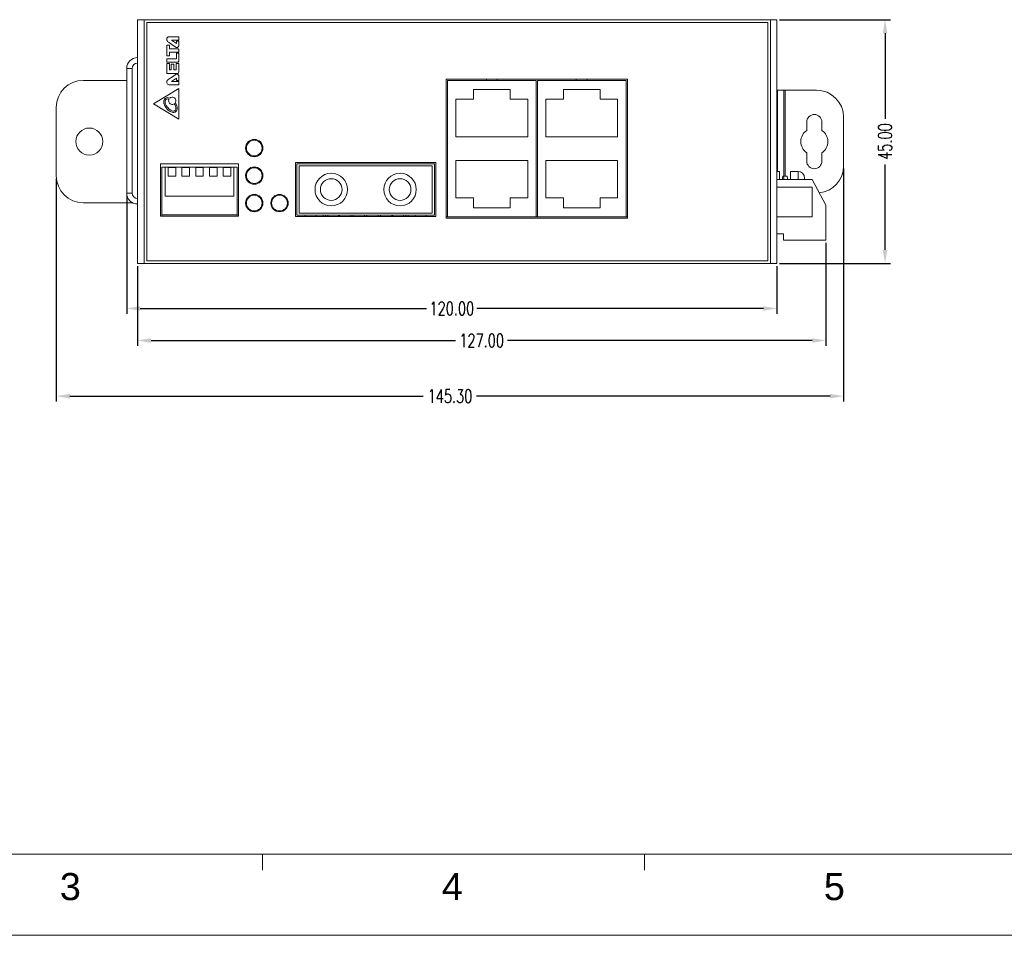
# Model space of a CAD drawing. Extents: x 1967 to 2561, y -57 to 363.
# Tile 2 of 14: x 2148 to 2330, y -57 to 112. Entities that reach past the tile are written whole.
import ezdxf
from ezdxf.enums import TextEntityAlignment as Align

# ---------------------------------------------------------------- set-up
doc = ezdxf.new("R2010")
doc.units = 0
doc.header["$LTSCALE"] = 15.367
doc.header["$MEASUREMENT"] = 0
doc.layers.get('0').update_dxf_attribs({"linetype": 'CONTINUOUS', "lineweight": 5})
doc.layers.get('Defpoints').update_dxf_attribs({"linetype": 'CONTINUOUS', "lineweight": 5})
for name, color, linetype, lineweight in [('02___PRT_ALL_AXES', 7, 'CONTINUOUS', 5), ('DIM', 4, 'CONTINUOUS', 5), ('PANEL-8P_DXF_CONTINUOUS_46', 7, 'CONTINUOUS', 5), ('SNAP_2_DXF_CONTINUOUS_LINE', 7, 'CONTINUOUS', 5)]:
    doc.layers.add(name, color=color, linetype=linetype, lineweight=lineweight)
doc.styles.get("Standard").update_dxf_attribs({"font": 'txt.shx', "width": 0.7})
doc.styles.add('TEXTSTYLE_1', font='arial.ttf')
doc.dimstyles.get("Standard").update_dxf_attribs({"dimtxt": 3.157282, "dimasz": 1.5, "dimexe": 5.0292, "dimexo": 1.74625, "dimgap": 0.09, "dimtad": 0, "dimtih": 1, "dimtoh": 1, "dimdec": 4, "dimzin": 0, "dimdsep": 46, "dimtxsty": 'Standard', "dimcen": 2.5146, "dimadec": 0, "dimazin": 0, "dimtfac": 1, "dimtdec": 4, "dimtofl": 0, "dimtmove": 0, "dimatfit": 3, "dimfxl": 0, "dimtolj": 1, "dimtzin": 0, "dimarcsym": 0})

# ---------------------------------------------------------------- blocks, each defined once
blk = doc.blocks.new('*D1')
at = {"layer": 'Defpoints', "color": 0}
for p in [(2287.98, 112.22), (2307.93, 112.22), (2287.98, 67.22)]:
    blk.add_point(p, dxfattribs=at)
at = {"layer": 'DIM', "color": 0, "linetype": 'ByBlock', "lineweight": -2}
for p, q in [((2288.48, 112.22), (2308.93, 112.22)), ((2307.93, 109.72), (2307.93, 93.92)), ((2307.93, 69.72), (2307.93, 85.51)), ((2288.48, 67.22), (2308.93, 67.22))]:
    blk.add_line(p, q, dxfattribs=at)
at = {"layer": 'DIM', "color": 0}
for points in [[(2307.51, 109.72), (2308.35, 109.72), (2307.93, 112.22)], [(2307.51, 69.72), (2308.35, 69.72), (2307.93, 67.22)]]:
    blk.add_solid(points, dxfattribs=at)
at = {"layer": 'DIM', "color": 0, "insert": (2307.93, 89.72), "char_height": 2.5, "attachment_point": 5, "rotation": 90}
blk.add_mtext('\\A1;45.00', dxfattribs=at)
blk = doc.blocks.new('*D4')
at = {"layer": 'Defpoints', "color": 0}
for p in [(2296.98, 71.52), (2169.98, 67.22), (2296.98, 53)]:
    blk.add_point(p, dxfattribs=at)
at = {"layer": 'DIM', "color": 0, "linetype": 'ByBlock', "lineweight": -2}
for p, q in [((2296.98, 71.02), (2296.98, 52)), ((2169.98, 66.72), (2169.98, 52)), ((2172.48, 53), (2228.68, 53)), ((2294.48, 53), (2238.27, 53))]:
    blk.add_line(p, q, dxfattribs=at)
at = {"layer": 'DIM', "color": 0}
for points in [[(2172.48, 53.42), (2172.48, 52.58), (2169.98, 53)], [(2294.48, 53.42), (2294.48, 52.58), (2296.98, 53)]]:
    blk.add_solid(points, dxfattribs=at)
at = {"layer": 'DIM', "color": 0, "insert": (2233.48, 53), "char_height": 2.5, "attachment_point": 5}
blk.add_mtext('\\A1;127.00', dxfattribs=at)
blk = doc.blocks.new('*D5')
at = {"layer": 'Defpoints', "color": 0}
for p in [(2167.98, 80.22), (2287.98, 67.22), (2287.98, 58.91)]:
    blk.add_point(p, dxfattribs=at)
at = {"layer": 'DIM', "color": 0, "linetype": 'ByBlock', "lineweight": -2}
for p, q in [((2167.98, 79.72), (2167.98, 57.91)), ((2287.98, 66.72), (2287.98, 57.91)), ((2170.48, 58.91), (2223.33, 58.91)), ((2285.48, 58.91), (2232.62, 58.91))]:
    blk.add_line(p, q, dxfattribs=at)
at = {"layer": 'DIM', "color": 0}
for points in [[(2170.48, 59.33), (2170.48, 58.49), (2167.98, 58.91)], [(2285.48, 59.33), (2285.48, 58.49), (2287.98, 58.91)]]:
    blk.add_solid(points, dxfattribs=at)
at = {"layer": 'DIM', "color": 0, "insert": (2227.98, 58.91), "char_height": 2.5, "attachment_point": 5}
blk.add_mtext('\\A1;120.00', dxfattribs=at)
blk = doc.blocks.new('*D6')
at = {"layer": 'Defpoints', "color": 0}
for p in [(2300.28, 85.22), (2154.98, 83.42), (2300.28, 42.73)]:
    blk.add_point(p, dxfattribs=at)
at = {"layer": 'DIM', "color": 0, "linetype": 'ByBlock', "lineweight": -2}
for p, q in [((2300.28, 84.72), (2300.28, 41.73)), ((2154.98, 82.92), (2154.98, 41.73)), ((2157.48, 42.73), (2222.69, 42.73)), ((2297.78, 42.73), (2232.56, 42.73))]:
    blk.add_line(p, q, dxfattribs=at)
at = {"layer": 'DIM', "color": 0}
for points in [[(2157.48, 43.15), (2157.48, 42.31), (2154.98, 42.73)], [(2297.78, 43.15), (2297.78, 42.31), (2300.28, 42.73)]]:
    blk.add_solid(points, dxfattribs=at)
at = {"layer": 'DIM', "color": 0, "insert": (2227.63, 42.73), "char_height": 2.5, "attachment_point": 5}
blk.add_mtext('\\A1;145.30', dxfattribs=at)

msp = doc.modelspace()

# ---------------------------------------------------------------- linework, layer by layer
at = {"linetype": 'Continuous', "lineweight": 5}
for p, q in [((1981.511, -41.787), (2545.511, -41.787)), ((2193.011, -41.787), (2193.011, -44.787)), ((2263.511, -41.787), (2263.511, -44.787)), ((1966.511, -56.787), (2560.511, -56.787))]:
    msp.add_line(p, q, dxfattribs=at)
at = {"layer": '02___PRT_ALL_AXES', "color": 7, "linetype": 'Continuous'}
msp.add_circle((2161.075, 89.717), 2.5, dxfattribs=at)
at = {"layer": 'PANEL-8P_DXF_CONTINUOUS_46', "color": 7, "linetype": 'Continuous'}
for p, q in [((2169.975, 112.217), (2287.975, 112.217)), ((2169.975, 112.217), (2169.975, 67.217)), ((2171.175, 112.217), (2171.175, 67.217)), ((2286.275, 111.717), (2171.675, 111.717)), ((2171.675, 111.717), (2171.675, 67.717)), ((2286.275, 67.717), (2286.275, 111.717)), ((2286.775, 112.217), (2286.775, 67.217)), ((2287.975, 112.217), (2287.975, 67.217)), ((2177.564, 109.074), (2175.857, 109.074)), ((2177.59, 108.467), (2177.59, 109.047)), ((2175.402, 107.468), (2175.4, 105.595)), ((2175.83, 107.494), (2175.428, 107.494)), ((2175.857, 106.844), (2175.857, 107.468)), ((2177.136, 107.817), (2176.239, 108.44)), ((2176.239, 108.44), (2177.564, 108.44)), ((2176.911, 107.218), (2177.007, 107.15)), ((2177.136, 108.222), (2177.136, 107.817)), ((2177.564, 108.248), (2177.162, 108.248)), ((2177.59, 107.453), (2177.59, 108.222)), ((2175.426, 105.568), (2175.832, 105.568)), ((2177.465, 106.844), (2175.857, 106.844)), ((2175.859, 106.226), (2177.559, 106.226)), ((2175.859, 105.595), (2175.859, 106.226)), ((2177.136, 106.008), (2177.136, 104.973)), ((2177.473, 106.034), (2177.162, 106.034)), ((2177.585, 106.253), (2177.585, 106.731)), ((2177.59, 104.614), (2177.59, 105.932)), ((2175.4, 104.126), (2175.4, 102.326)), ((2175.401, 104.947), (2175.401, 104.377)), ((2175.837, 104.152), (2175.426, 104.152)), ((2177.136, 104.973), (2175.428, 104.973)), ((2175.428, 104.351), (2177.326, 104.351)), ((2175.863, 102.945), (2175.863, 104.126)), ((2176.197, 103.962), (2176.197, 102.945)), ((2176.626, 103.989), (2176.223, 103.989)), ((2176.653, 102.941), (2176.653, 103.962)), ((2177.131, 104.126), (2177.131, 102.941)), ((2177.49, 104.152), (2177.157, 104.152)), ((2177.59, 102.574), (2177.59, 104.033)), ((2168.975, 103.217), (2167.975, 103.217)), ((2167.975, 80.217), (2167.975, 103.217)), ((2168.975, 80.217), (2168.975, 103.217)), ((2175.426, 102.299), (2177.334, 102.299)), ((2176.197, 102.945), (2175.863, 102.945)), ((2176.58, 101.814), (2176.095, 101.471)), ((2177.006, 102.116), (2176.58, 101.814)), ((2177.131, 102.941), (2176.653, 102.941)), ((2177.589, 101.043), (2177.589, 101.813)), ((2175.856, 100.191), (2177.562, 100.191)), ((2176.238, 100.825), (2177.135, 101.449)), ((2177.562, 100.825), (2176.238, 100.825)), ((2177.135, 101.449), (2177.135, 101.043)), ((2177.161, 101.017), (2177.562, 101.017)), ((2177.589, 100.218), (2177.589, 100.799)), ((2226.925, 101.267), (2226.925, 75.567)), ((2260.375, 101.267), (2226.925, 101.267)), ((2227.175, 101.017), (2227.175, 75.817)), ((2243.525, 101.017), (2227.175, 101.017)), ((2234.35, 101.017), (2234.35, 101.267)), ((2236.35, 101.017), (2236.35, 101.267)), ((2243.525, 75.817), (2243.525, 101.017)), ((2243.775, 101.017), (2243.775, 75.817)), ((2260.125, 101.017), (2243.775, 101.017)), ((2250.95, 101.017), (2250.95, 101.267)), ((2252.95, 101.017), (2252.95, 101.267)), ((2260.125, 75.817), (2260.125, 101.017)), ((2260.375, 75.567), (2260.375, 101.267)), ((2177.59, 99.535), (2172.899, 96.695)), ((2177.59, 93.841), (2177.59, 99.535)), ((2231.965, 99.317), (2231.965, 97.517)), ((2238.735, 99.317), (2231.965, 99.317)), ((2238.735, 97.517), (2238.735, 99.317)), ((2248.565, 99.317), (2248.565, 97.517)), ((2255.335, 99.317), (2248.565, 99.317)), ((2255.335, 97.517), (2255.335, 99.317)), ((2295.275, 99.217), (2287.975, 99.217)), ((2288.075, 84.217), (2288.075, 99.217)), ((2289.275, 99.217), (2289.275, 83.317)), ((2289.475, 99.217), (2289.475, 83.317)), ((2172.899, 96.695), (2177.59, 93.841)), ((2175.057, 97.097), (2175.057, 97.092)), ((2176.938, 96.88), (2176.944, 96.872)), ((2228.725, 97.517), (2228.725, 90.617)), ((2231.965, 97.517), (2228.725, 97.517)), ((2241.975, 97.517), (2238.735, 97.517)), ((2241.975, 90.617), (2241.975, 97.517)), ((2245.325, 97.517), (2245.325, 90.617)), ((2248.565, 97.517), (2245.325, 97.517)), ((2258.575, 97.517), (2255.335, 97.517)), ((2258.575, 90.617), (2258.575, 97.517)), ((2293.475, 93.317), (2293.475, 91.788)), ((2296.275, 91.788), (2296.275, 93.317)), ((2300.275, 85.217), (2300.275, 94.217)), ((2228.725, 90.617), (2241.975, 90.617)), ((2245.325, 90.617), (2258.575, 90.617)), ((2293.475, 87.645), (2293.475, 86.117)), ((2296.275, 86.117), (2296.275, 87.645)), ((2188.605, 85.617), (2174.225, 85.617)), ((2174.225, 85.617), (2174.225, 75.967)), ((2188.605, 75.967), (2188.605, 85.617)), ((2225.025, 85.867), (2199.125, 85.867)), ((2199.125, 85.867), (2199.125, 75.867)), ((2199.375, 85.617), (2224.775, 85.617)), ((2199.375, 76.117), (2199.375, 85.617)), ((2224.775, 76.117), (2224.775, 85.617)), ((2225.025, 75.867), (2225.025, 85.867)), ((2241.975, 86.217), (2228.725, 86.217)), ((2228.725, 86.217), (2228.725, 79.317)), ((2241.975, 79.317), (2241.975, 86.217)), ((2245.325, 86.217), (2245.325, 79.317)), ((2258.575, 86.217), (2245.325, 86.217)), ((2258.575, 79.317), (2258.575, 86.217)), ((2174.475, 85.017), (2188.355, 85.017)), ((2174.475, 75.967), (2174.475, 85.017)), ((2175.065, 85.017), (2175.065, 79.617)), ((2177.035, 84.917), (2175.635, 84.917)), ((2175.635, 84.917), (2175.635, 83.317)), ((2177.035, 83.317), (2177.035, 84.917)), ((2179.575, 84.917), (2178.175, 84.917)), ((2178.175, 84.917), (2178.175, 83.317)), ((2179.575, 83.317), (2179.575, 84.917)), ((2182.115, 84.917), (2180.715, 84.917)), ((2180.715, 84.917), (2180.715, 83.317)), ((2182.115, 83.317), (2182.115, 84.917)), ((2184.655, 84.917), (2183.255, 84.917)), ((2183.255, 84.917), (2183.255, 83.317)), ((2184.655, 83.317), (2184.655, 84.917)), ((2185.795, 84.917), (2187.195, 84.917)), ((2185.795, 83.317), (2185.795, 84.917)), ((2187.195, 84.917), (2187.195, 83.317)), ((2187.765, 85.017), (2187.765, 79.617)), ((2188.355, 75.967), (2188.355, 85.017)), ((2224.375, 85.217), (2199.775, 85.217)), ((2199.775, 85.217), (2199.775, 76.517)), ((2224.375, 76.517), (2224.375, 85.217)), ((2288.475, 84.217), (2287.975, 84.217)), ((2288.475, 82.717), (2288.475, 84.217)), ((2290.475, 82.717), (2290.475, 84.217)), ((2291.875, 84.217), (2290.475, 84.217)), ((2291.875, 84.217), (2291.875, 82.717)), ((2175.635, 83.317), (2177.035, 83.317)), ((2178.175, 83.317), (2179.575, 83.317)), ((2180.715, 83.317), (2182.115, 83.317)), ((2183.255, 83.317), (2184.655, 83.317)), ((2187.195, 83.317), (2185.795, 83.317)), ((2287.975, 82.717), (2294.475, 82.717)), ((2289.825, 83.317), (2289.125, 83.317)), ((2293.075, 83.017), (2293.075, 82.717)), ((2296.975, 77.967), (2294.475, 82.717)), ((2168.975, 80.217), (2167.975, 80.217)), ((2294.475, 81.317), (2287.975, 81.317)), ((2294.475, 75.817), (2294.475, 81.317)), ((2175.065, 79.617), (2187.765, 79.617)), ((2228.725, 79.317), (2231.965, 79.317)), ((2231.965, 79.317), (2231.965, 77.517)), ((2238.735, 79.317), (2241.975, 79.317)), ((2238.735, 77.517), (2238.735, 79.317)), ((2245.325, 79.317), (2248.565, 79.317)), ((2248.565, 79.317), (2248.565, 77.517)), ((2255.335, 77.517), (2255.335, 79.317)), ((2255.335, 79.317), (2258.575, 79.317)), ((2199.775, 76.517), (2224.375, 76.517)), ((2231.965, 77.517), (2238.735, 77.517)), ((2248.565, 77.517), (2255.335, 77.517)), ((2296.975, 71.517), (2296.975, 77.967)), ((2174.225, 75.967), (2188.605, 75.967)), ((2174.475, 76.217), (2188.355, 76.217)), ((2199.125, 75.867), (2225.025, 75.867)), ((2199.375, 76.117), (2224.775, 76.117)), ((2200.915, 75.867), (2200.915, 76.117)), ((2202.915, 75.867), (2202.915, 76.117)), ((2204.23, 75.867), (2204.23, 76.117)), ((2204.68, 75.867), (2204.68, 76.117)), ((2205.075, 76.117), (2205.075, 75.867)), ((2207.075, 76.117), (2207.075, 75.867)), ((2207.22, 75.867), (2207.22, 76.117)), ((2209.31, 75.867), (2209.31, 76.117)), ((2209.76, 75.867), (2209.76, 76.117)), ((2211.85, 75.867), (2211.85, 76.117)), ((2212.3, 75.867), (2212.3, 76.117)), ((2214.39, 75.867), (2214.39, 76.117)), ((2214.84, 75.867), (2214.84, 76.117)), ((2216.93, 75.867), (2216.93, 76.117)), ((2217.075, 76.117), (2217.075, 75.867)), ((2219.075, 76.117), (2219.075, 75.867)), ((2219.47, 75.867), (2219.47, 76.117)), ((2219.92, 75.867), (2219.92, 76.117)), ((2221.235, 75.867), (2221.235, 76.117)), ((2223.235, 75.867), (2223.235, 76.117)), ((2226.925, 75.817), (2227.175, 75.817)), ((2226.925, 75.567), (2260.375, 75.567)), ((2227.175, 75.817), (2243.525, 75.817)), ((2243.525, 75.817), (2243.775, 75.817)), ((2243.775, 75.817), (2260.125, 75.817)), ((2260.125, 75.817), (2260.375, 75.817)), ((2287.975, 75.817), (2294.475, 75.817)), ((2287.975, 72.717), (2289.175, 72.717)), ((2289.175, 72.717), (2289.175, 71.517)), ((2289.175, 71.517), (2296.975, 71.517)), ((2171.675, 67.717), (2286.275, 67.717)), ((2169.975, 67.217), (2287.975, 67.217))]:
    msp.add_line(p, q, dxfattribs=at)
for points in [[(2175.857, 109.074), (2175.749, 109.062), (2175.641, 109.024), (2175.545, 108.965), (2175.468, 108.887), (2175.409, 108.792), (2175.371, 108.684), (2175.358, 108.576)], [(2177.59, 109.047), (2177.588, 109.058), (2177.583, 109.066), (2177.574, 109.072), (2177.564, 109.074)], [(2175.358, 108.576), (2175.372, 108.46), (2175.412, 108.351), (2175.475, 108.255)], [(2175.428, 107.494), (2175.42, 107.492), (2175.411, 107.486), (2175.404, 107.477), (2175.402, 107.468)], [(2175.475, 108.255), (2175.508, 108.219), (2175.546, 108.184), (2175.59, 108.151)], [(2175.59, 108.151), (2175.79, 108.011), (2176.296, 107.653)], [(2175.849, 107.487), (2175.844, 107.491), (2175.837, 107.493), (2175.83, 107.494)], [(2175.857, 107.468), (2175.856, 107.475), (2175.853, 107.481), (2175.849, 107.487)], [(2176.296, 107.653), (2176.571, 107.457), (2176.693, 107.371), (2176.911, 107.218)], [(2177.007, 107.15), (2177.085, 107.107), (2177.172, 107.085), (2177.262, 107.085), (2177.35, 107.106), (2177.429, 107.147), (2177.495, 107.205), (2177.546, 107.28), (2177.58, 107.367), (2177.59, 107.453)], [(2177.162, 108.248), (2177.152, 108.246), (2177.144, 108.241), (2177.138, 108.232), (2177.136, 108.222)], [(2177.564, 108.44), (2177.574, 108.442), (2177.583, 108.448), (2177.588, 108.457), (2177.59, 108.467)], [(2177.59, 108.222), (2177.588, 108.232), (2177.583, 108.241), (2177.574, 108.246), (2177.564, 108.248)], [(2175.4, 105.595), (2175.402, 105.585), (2175.407, 105.576), (2175.416, 105.57), (2175.426, 105.568)], [(2175.832, 105.568), (2175.843, 105.57), (2175.851, 105.576), (2175.857, 105.585), (2175.859, 105.595)], [(2177.162, 106.034), (2177.152, 106.032), (2177.143, 106.026), (2177.138, 106.018), (2177.136, 106.008)], [(2177.585, 106.731), (2177.579, 106.767), (2177.563, 106.798), (2177.538, 106.822), (2177.504, 106.838), (2177.465, 106.844)], [(2177.59, 105.932), (2177.584, 105.959), (2177.567, 105.985), (2177.541, 106.008), (2177.507, 106.026), (2177.473, 106.034)], [(2177.559, 106.226), (2177.569, 106.228), (2177.578, 106.234), (2177.583, 106.243), (2177.585, 106.253)], [(2175.426, 104.152), (2175.416, 104.15), (2175.408, 104.144), (2175.402, 104.136), (2175.4, 104.126)], [(2175.428, 104.973), (2175.418, 104.971), (2175.409, 104.966), (2175.403, 104.957), (2175.401, 104.947)], [(2175.401, 104.377), (2175.404, 104.369), (2175.41, 104.359), (2175.419, 104.353), (2175.428, 104.351)], [(2175.863, 104.126), (2175.861, 104.136), (2175.855, 104.145), (2175.847, 104.15), (2175.837, 104.152)], [(2176.223, 103.989), (2176.213, 103.987), (2176.205, 103.981), (2176.199, 103.973), (2176.197, 103.962)], [(2176.653, 103.962), (2176.651, 103.972), (2176.645, 103.981), (2176.636, 103.987), (2176.626, 103.989)], [(2177.157, 104.152), (2177.147, 104.15), (2177.139, 104.144), (2177.133, 104.136), (2177.131, 104.126)], [(2177.326, 104.351), (2177.4, 104.36), (2177.46, 104.385), (2177.511, 104.424), (2177.554, 104.48), (2177.581, 104.547), (2177.59, 104.614)], [(2177.506, 104.149), (2177.501, 104.15), (2177.496, 104.152), (2177.49, 104.152)], [(2177.59, 104.033), (2177.584, 104.067), (2177.565, 104.101), (2177.537, 104.13), (2177.506, 104.149)], [(2175.4, 102.326), (2175.402, 102.316), (2175.408, 102.307), (2175.416, 102.301), (2175.426, 102.299)], [(2177.589, 101.813), (2177.578, 101.898), (2177.545, 101.985), (2177.494, 102.06), (2177.428, 102.118), (2177.349, 102.159), (2177.261, 102.181), (2177.171, 102.18), (2177.084, 102.158), (2177.006, 102.116)], [(2177.334, 102.299), (2177.395, 102.308), (2177.453, 102.332), (2177.505, 102.374), (2177.551, 102.436), (2177.581, 102.506), (2177.59, 102.574)], [(2175.473, 101.01), (2175.406, 100.905), (2175.366, 100.786), (2175.358, 100.661), (2175.38, 100.538), (2175.433, 100.425), (2175.513, 100.327), (2175.615, 100.253), (2175.731, 100.207), (2175.856, 100.191)], [(2175.59, 101.116), (2175.549, 101.084), (2175.509, 101.049), (2175.473, 101.01)], [(2176.095, 101.471), (2175.839, 101.29), (2175.59, 101.116)], [(2177.135, 101.043), (2177.137, 101.033), (2177.142, 101.025), (2177.151, 101.019), (2177.161, 101.017)], [(2177.562, 101.017), (2177.573, 101.019), (2177.581, 101.025), (2177.587, 101.033), (2177.589, 101.043)], [(2177.589, 100.799), (2177.587, 100.809), (2177.581, 100.817), (2177.573, 100.823), (2177.562, 100.825)], [(2177.562, 100.191), (2177.573, 100.193), (2177.581, 100.199), (2177.587, 100.208), (2177.589, 100.218)], [(2174.809, 97.097), (2174.827, 97.285), (2174.879, 97.444), (2174.958, 97.575), (2175.061, 97.68), (2175.188, 97.76), (2175.339, 97.812), (2175.515, 97.831), (2175.716, 97.81), (2175.936, 97.74)], [(2176.651, 95.1), (2176.512, 95.106), (2176.359, 95.136), (2176.192, 95.194), (2176.013, 95.282), (2175.825, 95.403), (2175.655, 95.537), (2175.514, 95.666), (2175.397, 95.788), (2175.299, 95.903), (2175.216, 96.011), (2175.146, 96.113), (2175.086, 96.207), (2175.036, 96.296), (2174.993, 96.378), (2174.957, 96.455), (2174.927, 96.527), (2174.902, 96.594), (2174.881, 96.656), (2174.864, 96.713), (2174.85, 96.767), (2174.839, 96.816), (2174.831, 96.861), (2174.824, 96.904), (2174.818, 96.943), (2174.815, 96.979), (2174.812, 97.012), (2174.81, 97.043), (2174.809, 97.071), (2174.809, 97.097)], [(2175.187, 97.461), (2175.133, 97.393), (2175.092, 97.309), (2175.066, 97.21), (2175.057, 97.097)], [(2175.057, 97.092), (2175.08, 96.875), (2175.152, 96.633), (2175.276, 96.375), (2175.439, 96.127), (2175.608, 95.925), (2175.776, 95.76), (2175.939, 95.627), (2176.096, 95.522), (2176.245, 95.442), (2176.387, 95.386), (2176.519, 95.354), (2176.64, 95.348)], [(2175.779, 97.535), (2175.627, 97.574), (2175.489, 97.582), (2175.369, 97.564), (2175.267, 97.522), (2175.187, 97.461)], [(2176.763, 96.696), (2176.622, 96.619), (2176.468, 96.578), (2176.307, 96.575), (2176.151, 96.61), (2176.008, 96.682), (2175.885, 96.787), (2175.791, 96.918), (2175.731, 97.066), (2175.709, 97.225), (2175.725, 97.384), (2175.779, 97.535)], [(2175.936, 97.74), (2176.062, 97.828), (2176.204, 97.884), (2176.354, 97.907), (2176.507, 97.894), (2176.651, 97.848), (2176.782, 97.769), (2176.893, 97.662), (2176.975, 97.535), (2177.027, 97.391), (2177.044, 97.239)], [(2176.944, 96.872), (2177.112, 96.596), (2177.228, 96.332), (2177.293, 96.088), (2177.313, 95.87), (2177.294, 95.677), (2177.243, 95.514), (2177.163, 95.377), (2177.059, 95.265), (2176.933, 95.178), (2176.792, 95.122), (2176.651, 95.1)], [(2177.064, 95.832), (2177.049, 96.044), (2176.992, 96.251), (2176.898, 96.469), (2176.763, 96.696)], [(2177.044, 97.239), (2177.032, 97.113), (2176.996, 96.992), (2176.938, 96.88)], [(2176.64, 95.348), (2176.735, 95.364), (2176.835, 95.409), (2176.925, 95.479), (2176.994, 95.572), (2177.042, 95.689), (2177.064, 95.832)], [(2289.125, 83.317), (2289.093, 83.285), (2289.06, 83.189), (2289.028, 83.033), (2288.995, 82.82), (2288.983, 82.717)], [(2289.268, 82.717), (2289.255, 82.82), (2289.223, 83.033), (2289.19, 83.189), (2289.158, 83.285), (2289.125, 83.317)], [(2289.968, 82.717), (2289.955, 82.82), (2289.923, 83.033), (2289.89, 83.189), (2289.858, 83.285), (2289.825, 83.317)]]:
    msp.add_lwpolyline(points, dxfattribs=at)
for centre, radius in [((2191.515, 88.517), 1.6), ((2191.515, 88.517), 1.45), ((2191.515, 83.437), 1.6), ((2191.515, 83.437), 1.45), ((2205.725, 80.867), 3), ((2218.425, 80.867), 3), ((2205.725, 80.867), 2), ((2218.425, 80.867), 2), ((2191.515, 78.357), 1.6), ((2196.175, 78.357), 1.6), ((2191.515, 78.357), 1.45), ((2196.175, 78.357), 1.45)]:
    msp.add_circle(centre, radius, dxfattribs=at)
for centre, radius, start, end in [((2169.975, 103.217), 2, 90, 180), ((2169.975, 103.217), 1, 90, 180), ((2295.275, 94.217), 5, 0, 90), ((2294.875, 93.317), 1.4, 0, 180), ((2294.875, 89.717), 2.5, 124.0558, 235.9442), ((2294.875, 89.717), 2.5, 304.0558, 55.9442), ((2294.875, 86.117), 1.4, 180, 0), ((2291.875, 83.017), 1.2, 0, 90), ((2295.275, 85.217), 5, 275.76759, 0), ((2169.975, 80.217), 2, 180, 270), ((2169.975, 80.217), 1, 180, 270)]:
    msp.add_arc(centre, radius, start, end, dxfattribs=at)
at = {"layer": 'SNAP_2_DXF_CONTINUOUS_LINE', "color": 7, "linetype": 'Continuous'}
for p, q in [((2167.975, 101.017), (2159.975, 101.017)), ((2154.975, 96.017), (2154.975, 83.417)), ((2159.975, 78.417), (2169.064, 78.437))]:
    msp.add_line(p, q, dxfattribs=at)
for centre, start, end in [((2159.975, 96.017), 90, 180), ((2159.975, 83.417), 180, 270)]:
    msp.add_arc(centre, 5, start, end, dxfattribs=at)

# ---------------------------------------------------------------- texts
at = {"linetype": 'Continuous', "lineweight": 5, "style": 'TEXTSTYLE_1'}
for s, p in [('3', (2157.574, -50.292)), ('4', (2228.074, -50.292)), ('5', (2298.574, -50.292))]:
    msp.add_text(s, height=5, dxfattribs=at).set_placement(p, align=Align.CENTER)

# ---------------------------------------------------------------- dimensions: what is measured, and where the dimension line sits
at = {"layer": 'DIM'}
dim = msp.add_linear_dim(base=(2307.929, 112.217), p1=(2287.975, 67.217), p2=(2287.975, 112.217), angle=90, dimstyle='Standard', override={"dimtxt": 2.5, "dimasz": 2.5, "dimexe": 1, "dimexo": 0.5, "dimgap": 1, "dimtih": 0, "dimtoh": 0, "dimdec": 2, "dimcen": 10.701, "dimarcsym": 1}, dxfattribs=at)
dim.commit()
dim.dimension.update_dxf_attribs({"geometry": '*D1', "text_midpoint": (2307.929, 89.717)})
for base, p1, p2, picture, middle in [((2300.275, 42.73), (2154.975, 83.417), (2300.275, 85.217), '*D6', (2227.625, 42.73)), ((2287.975, 58.91), (2167.975, 80.217), (2287.975, 67.217), '*D5', (2227.975, 58.91)), ((2296.975, 52.999), (2169.975, 67.217), (2296.975, 71.517), '*D4', (2233.475, 52.999))]:
    dim = msp.add_linear_dim(base=base, p1=p1, p2=p2, dimstyle='Standard', override={"dimtxt": 2.5, "dimasz": 2.5, "dimexe": 1, "dimexo": 0.5, "dimgap": 1, "dimtih": 0, "dimtoh": 0, "dimdec": 2, "dimcen": 10.701, "dimarcsym": 1}, dxfattribs=at)
    dim.commit()
    dim.dimension.update_dxf_attribs({"geometry": picture, "text_midpoint": middle})

doc.saveas('drawing.dxf')
